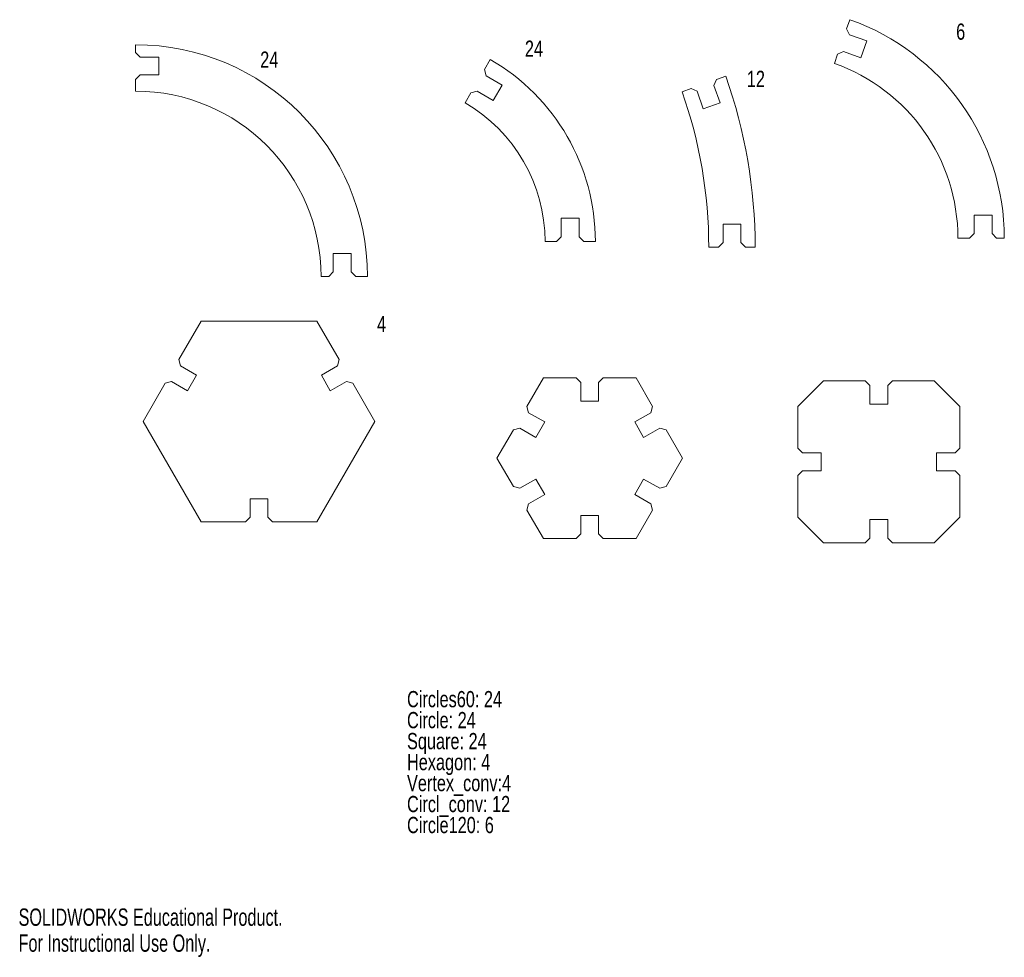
# Model space of a CAD drawing. Header units: inches. Extents: x 0.01 to 8.37, y 0 to 7.96.
import ezdxf

# ---------------------------------------------------------------- set-up
doc = ezdxf.new("R2010")
doc.units = ezdxf.units.IN
doc.header["$MEASUREMENT"] = 0
doc.styles.add('SLDTEXTSTYLE0', font='TXT', dxfattribs={"width": 0.75})
doc.styles.add('SLDTEXTSTYLE1', font='TXT', dxfattribs={"width": 0.7})

# ---------------------------------------------------------------- blocks, each defined once
blk = doc.blocks.new('SW_NOTE_0')
at = {"color": 0, "linetype": 'Continuous', "lineweight": 0, "attachment_point": 1, "style": 'SLDTEXTSTYLE0'}
for s, insert, char_height in [('Circles60: 24', (0, 0.1776), 0.137795), ('Circle: 24', (0, -0.0005), 0.1378), ('Square: 24', (0, -0.1787), 0.1378), ('Hexagon: 4', (0, -0.3569), 0.1378), ('Vertex_conv:4', (0, -0.5351), 0.137795), ('Circl_conv: 12', (0, -0.7133), 0.137795), ('Circle120: 6', (0, -0.8914), 0.137795)]:
    blk.add_mtext(s, dxfattribs=dict(at, insert=insert, char_height=char_height))

msp = doc.modelspace()

# ---------------------------------------------------------------- linework, layer by layer
at = {"color": 7, "linetype": 'Continuous', "lineweight": 15}
for p, q in [((7.0575, 7.9583), (7.0302, 7.8813)), ((7.0302, 7.8813), (7.0542, 7.831)), ((7.0542, 7.831), (7.2026, 7.7784)), ((7.2026, 7.7784), (7.1521, 7.6356)), ((0.993, 7.7454), (0.993, 7.6804)), ((0.993, 7.6804), (1.0324, 7.6411)), ((1.0324, 7.6411), (1.1899, 7.6411)), ((1.1899, 7.6411), (1.1899, 7.4895)), ((3.9555, 7.5355), (4.0047, 7.6207)), ((6.9534, 7.6642), (6.9261, 7.5872)), ((7.0036, 7.6881), (6.9534, 7.6642)), ((7.0036, 7.6881), (7.1521, 7.6356)), ((3.9555, 7.5355), (3.9699, 7.4817)), ((1.0324, 7.4895), (0.993, 7.4501)), ((0.993, 7.4501), (0.993, 7.3517)), ((1.0324, 7.4895), (1.1899, 7.4895)), ((4.1062, 7.403), (3.9699, 7.4817)), ((5.9268, 7.4508), (5.9028, 7.4006)), ((5.9268, 7.4508), (6.0038, 7.4781)), ((4.0305, 7.2717), (4.1062, 7.403)), ((5.6327, 7.3467), (5.7097, 7.3739)), ((5.76, 7.35), (5.7097, 7.3739)), ((5.9028, 7.4006), (5.9554, 7.2521)), ((3.7911, 7.2508), (3.8403, 7.336)), ((3.8941, 7.3504), (3.8403, 7.336)), ((3.8941, 7.3504), (4.0305, 7.2717)), ((5.76, 7.35), (5.8125, 7.2015)), ((5.9554, 7.2521), (5.8125, 7.2015)), ((4.6075, 6.2722), (4.7591, 6.2722)), ((4.6075, 6.1147), (4.6075, 6.2722)), ((4.7591, 6.2722), (4.7591, 6.1147)), ((8.113, 6.2995), (8.2646, 6.2995)), ((8.113, 6.142), (8.113, 6.2995)), ((8.2646, 6.142), (8.2646, 6.2995)), ((6.1324, 6.2222), (5.9808, 6.2222)), ((5.9808, 6.0647), (5.9808, 6.2222)), ((6.1324, 6.0647), (6.1324, 6.2222)), ((4.5682, 6.0753), (4.6075, 6.1147)), ((4.7591, 6.1147), (4.7985, 6.0753)), ((7.9752, 6.1027), (8.0737, 6.1027)), ((8.0737, 6.1027), (8.113, 6.142)), ((8.2646, 6.142), (8.304, 6.1027)), ((8.304, 6.1027), (8.3689, 6.1027)), ((4.4697, 6.0753), (4.5682, 6.0753)), ((4.7985, 6.0753), (4.8969, 6.0753)), ((5.8597, 6.0253), (5.9414, 6.0253)), ((5.9414, 6.0253), (5.9808, 6.0647)), ((6.1324, 6.0647), (6.1718, 6.0253)), ((6.1718, 6.0253), (6.2534, 6.0253)), ((2.6722, 5.9738), (2.8238, 5.9738)), ((2.6722, 5.8163), (2.6722, 5.9738)), ((2.8238, 5.8163), (2.8238, 5.9738)), ((2.5679, 5.7769), (2.6328, 5.7769)), ((2.6328, 5.7769), (2.6722, 5.8163)), ((2.8238, 5.8163), (2.8631, 5.7769)), ((2.8631, 5.7769), (2.9616, 5.7769)), ((1.5492, 5.398), (1.3607, 5.0715)), ((2.5334, 5.398), (1.5492, 5.398)), ((2.7219, 5.0715), (2.5334, 5.398)), ((1.3607, 5.0715), (1.3751, 5.0177)), ((1.3751, 5.0177), (1.5115, 4.939)), ((2.5711, 4.939), (2.7075, 5.0177)), ((2.7075, 5.0177), (2.7219, 5.0715)), ((1.5115, 4.939), (1.4357, 4.8077)), ((2.6469, 4.8077), (2.5711, 4.939)), ((1.2455, 4.872), (1.0571, 4.5456)), ((1.2993, 4.8864), (1.2455, 4.872)), ((1.4357, 4.8077), (1.2993, 4.8864)), ((2.7833, 4.8864), (2.6469, 4.8077)), ((2.8371, 4.872), (2.7833, 4.8864)), ((3.0256, 4.5456), (2.8371, 4.872)), ((4.4554, 4.9159), (4.3161, 4.6747)), ((4.7339, 4.9159), (4.4554, 4.9159)), ((4.7733, 4.8765), (4.7339, 4.9159)), ((4.7733, 4.8765), (4.7733, 4.7191)), ((4.9642, 4.9159), (4.9249, 4.8765)), ((4.9249, 4.8765), (4.9249, 4.7191)), ((5.2428, 4.9159), (4.9642, 4.9159)), ((5.2428, 4.9159), (5.382, 4.6747)), ((6.8341, 4.8911), (6.6162, 4.6731)), ((7.1884, 4.8911), (6.8341, 4.8911)), ((7.2278, 4.8517), (7.1884, 4.8911)), ((7.2278, 4.6942), (7.2278, 4.8517)), ((7.4188, 4.8911), (7.3794, 4.8517)), ((7.3794, 4.8517), (7.3794, 4.6942)), ((7.7731, 4.8911), (7.4188, 4.8911)), ((7.991, 4.6731), (7.7731, 4.8911)), ((4.7733, 4.7191), (4.9249, 4.7191)), ((7.3794, 4.6942), (7.2278, 4.6942)), ((4.3161, 4.6747), (4.3305, 4.6209)), ((4.3305, 4.6209), (4.4669, 4.5422)), ((5.3676, 4.6209), (5.2312, 4.5422)), ((5.3676, 4.6209), (5.382, 4.6747)), ((6.6162, 4.6731), (6.6162, 4.3188)), ((7.991, 4.3188), (7.991, 4.6731)), ((1.0571, 4.5456), (1.5492, 3.6932)), ((2.5334, 3.6932), (3.0256, 4.5456)), ((4.3911, 4.4109), (4.4669, 4.5422)), ((5.2312, 4.5422), (5.307, 4.4109)), ((4.2009, 4.4752), (4.0617, 4.234)), ((4.2547, 4.4896), (4.2009, 4.4752)), ((4.2547, 4.4896), (4.3911, 4.4109)), ((5.4434, 4.4896), (5.307, 4.4109)), ((5.4972, 4.4752), (5.4434, 4.4896)), ((5.6365, 4.234), (5.4972, 4.4752)), ((6.6162, 4.3188), (6.6555, 4.2794)), ((6.6555, 4.2794), (6.813, 4.2794)), ((6.813, 4.2794), (6.813, 4.1278)), ((7.7942, 4.2794), (7.9517, 4.2794)), ((7.7942, 4.1278), (7.7942, 4.2794)), ((7.9517, 4.2794), (7.991, 4.3188)), ((4.0617, 4.234), (4.2009, 3.9928)), ((5.4972, 3.9928), (5.6365, 4.234)), ((6.6555, 4.1278), (6.6162, 4.0885)), ((6.813, 4.1278), (6.6555, 4.1278)), ((7.9517, 4.1278), (7.7942, 4.1278)), ((7.991, 4.0885), (7.9517, 4.1278)), ((4.2547, 3.9784), (4.3911, 4.0571)), ((4.4669, 3.9258), (4.3911, 4.0571)), ((5.307, 4.0571), (5.2312, 3.9258)), ((5.4434, 3.9784), (5.307, 4.0571)), ((6.6162, 4.0885), (6.6162, 3.7341)), ((7.991, 3.7341), (7.991, 4.0885)), ((4.2009, 3.9928), (4.2547, 3.9784)), ((5.4434, 3.9784), (5.4972, 3.9928)), ((1.9655, 3.89), (2.1171, 3.89)), ((1.9655, 3.7325), (1.9655, 3.89)), ((2.1171, 3.89), (2.1171, 3.7325)), ((4.3305, 3.8471), (4.3161, 3.7933)), ((4.3305, 3.8471), (4.4669, 3.9258)), ((5.3676, 3.8471), (5.2312, 3.9258)), ((5.382, 3.7933), (5.3676, 3.8471)), ((4.3161, 3.7933), (4.4554, 3.5521)), ((5.2428, 3.5521), (5.382, 3.7933)), ((1.5492, 3.6932), (1.9262, 3.6932)), ((1.9262, 3.6932), (1.9655, 3.7325)), ((2.1171, 3.7325), (2.1565, 3.6932)), ((2.1565, 3.6932), (2.5334, 3.6932)), ((4.9249, 3.7489), (4.7733, 3.7489)), ((4.7733, 3.5915), (4.7733, 3.7489)), ((4.9249, 3.5915), (4.9249, 3.7489)), ((6.6162, 3.7341), (6.8341, 3.5162)), ((7.2278, 3.713), (7.3794, 3.713)), ((7.2278, 3.5556), (7.2278, 3.713)), ((7.3794, 3.713), (7.3794, 3.5556)), ((7.7731, 3.5162), (7.991, 3.7341)), ((4.4554, 3.5521), (4.7339, 3.5521)), ((4.7339, 3.5521), (4.7733, 3.5915)), ((4.9249, 3.5915), (4.9642, 3.5521)), ((4.9642, 3.5521), (5.2428, 3.5521)), ((6.8341, 3.5162), (7.1884, 3.5162)), ((7.1884, 3.5162), (7.2278, 3.5556)), ((7.3794, 3.5556), (7.4188, 3.5162)), ((7.4188, 3.5162), (7.7731, 3.5162))]:
    msp.add_line(p, q, dxfattribs=at)
for centre, radius, end in [((6.4004, 6.1027), 1.9685, 70.5), ((0.993, 5.7769), 1.9685, 90), ((3.1124, 6.0753), 1.7844, 60), ((6.4004, 6.1027), 1.5748, 70.5), ((1.9013, 6.0253), 4.3522, 19.5), ((0.993, 5.7769), 1.5748, 90), ((1.9013, 6.0253), 3.9585, 19.5), ((3.1124, 6.0753), 1.3573, 60)]:
    msp.add_arc(centre, radius, 0, end, dxfattribs=at)

# ---------------------------------------------------------------- block references
at = {"color": 7, "linetype": 'Continuous', "lineweight": 0}
msp.add_blockref('SW_NOTE_0', (3.298, 2.0794), dxfattribs=at)

# ---------------------------------------------------------------- texts
at = {"color": 7, "linetype": 'Continuous', "lineweight": 0, "char_height": 0.1378, "attachment_point": 1, "style": 'SLDTEXTSTYLE0'}
for s, insert in [('6', (7.9602, 7.926)), ('24', (4.2988, 7.7809)), ('24', (2.0515, 7.688)), ('12', (6.183, 7.5244)), ('4', (3.0434, 5.4432))]:
    msp.add_mtext(s, dxfattribs=dict(at, insert=insert))
at = {"color": 7, "linetype": 'Continuous', "char_height": 0.14705, "attachment_point": 1, "style": 'SLDTEXTSTYLE1'}
for s, insert in [('SOLIDWORKS Educational Product.', (0, 0.4101)), ('For Instructional Use Only.', (0, 0.1896))]:
    msp.add_mtext(s, dxfattribs=dict(at, insert=insert))

doc.saveas('drawing.dxf')
